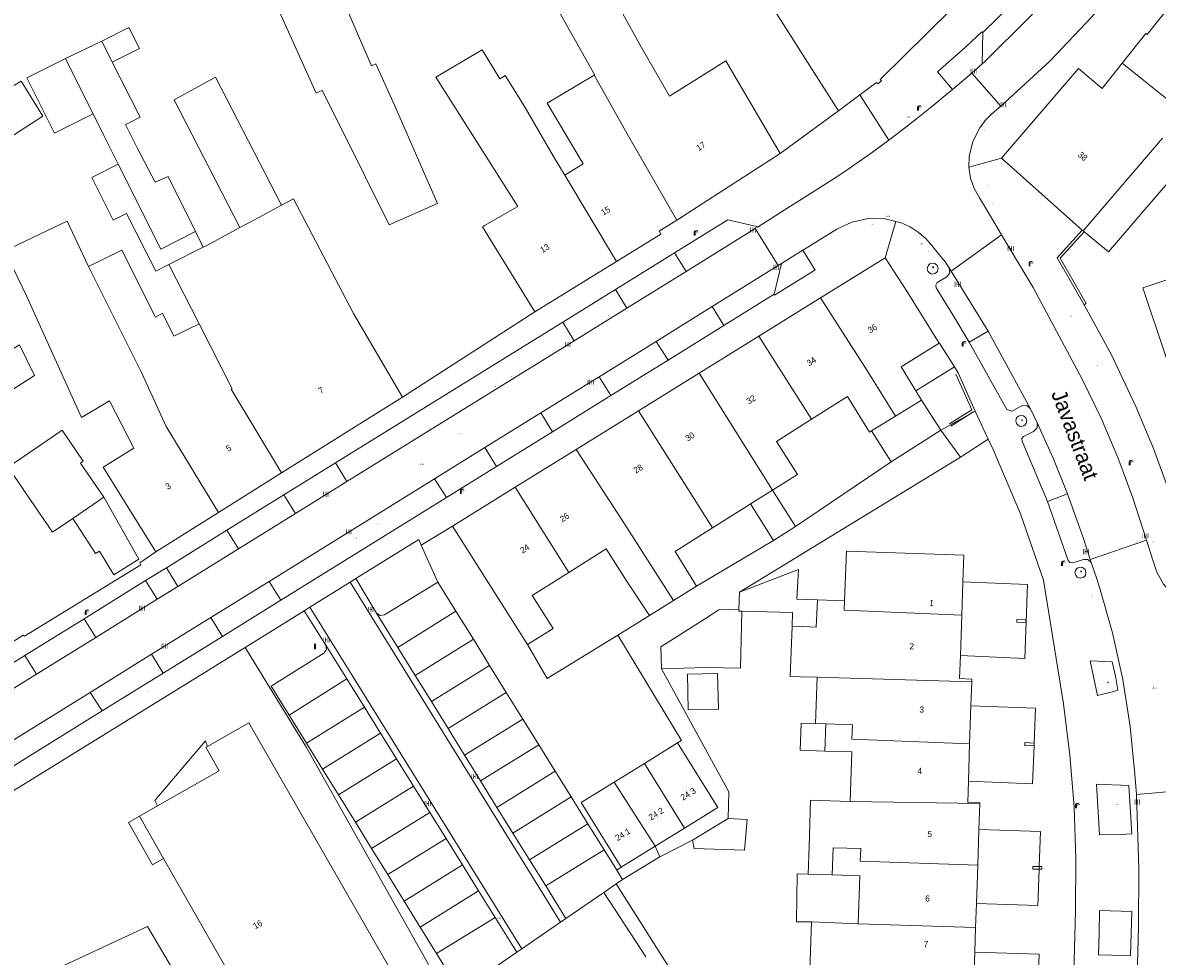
# Model space of a CAD drawing. Header units: metres. Extents: x 197457 to 198138, y 353986 to 354984.
# Tile 137 of 217: x 197794 to 197887, y 354471 to 354547. Entities that reach past the tile are written whole.
import ezdxf
from ezdxf.enums import TextEntityAlignment as Align

# ---------------------------------------------------------------- set-up
doc = ezdxf.new("R2010")
doc.units = ezdxf.units.M
doc.header["$MEASUREMENT"] = 0
for name, color, linetype, lineweight, true_color in [('afsluitpaal', 7, 'Continuous', 0, 0xde7233), ('benzine-   olieput', 7, 'Continuous', 0, 0x104b6e), ('elektrakast', 7, 'Continuous', 0, 0x104b6e), ('gasput', 7, 'Continuous', 0, 0x104b6e), ('kolk', 7, 'Continuous', 0, 0x104b6e), ('lichtmast', 7, 'Continuous', 0, 0x104b6e), ('straatnaambord', 7, 'Continuous', 0, 0x104b6e), ('verkeersbordpaal', 7, 'Continuous', 0, 0x104b6e)]:
    doc.layers.add(name, color=color, linetype=linetype, lineweight=lineweight, true_color=true_color)
for name, color, linetype, lineweight in [('bijgebouw', 1, 'Continuous', 13), ('dakrand hoofdgebouw', 1, 'Continuous', 0), ('grens individueel parkeervak', 7, 'Continuous', 0), ('Grens maaiveld', 253, 'Continuous', 0), ('grens WOZ object', 7, 'Continuous', 0), ('hek', 30, 'Continuous', 0), ('hoofdgebouw', 1, 'Continuous', 0), ('Hoogtepunt', 7, 'Continuous', 0), ('huisnummerreeks BGT', 7, 'Continuous', 0), ('kant verharding', 7, 'Continuous', 0), ('molgoot weginrichtingselement lijn', 7, 'Continuous', 0), ('muur breder dan 30cm', 30, 'Continuous', 0), ('openbare ruimte label tekst', 7, 'Continuous', 0), ('raster geen IMGeo', 7, 'Continuous', 0), ('tussenmuur', 1, 'Continuous', 13), ('tussenmuur bijgebouw (GBKN Zuid)', 1, 'Continuous', 13), ('vlakafsluiter', 1, 'Continuous', 0), ('waterleidingput', 132, 'Continuous', 0), ('weginrichtingselement', 7, 'Continuous', 0)]:
    doc.layers.add(name, color=color, linetype=linetype, lineweight=lineweight)
doc.styles.add('Style-STANDARD', font='STANDARD.shx')
doc.styles.add('Style-WORKING', font='WORKING.shx')

# ---------------------------------------------------------------- blocks, each defined once
blk = doc.blocks.new('kolk')
at = {"layer": 'kolk', "linetype": 'Continuous', "lineweight": 0, "true_color": 0xbd2877}
for points in [[(-0.49, -0.43), (-0.49, 0), (-0.49, 0.42), (-0.4, 0.42), (-0.4, 0), (-0.4, -0.43)], [(-0.19, -0.43), (-0.19, 0), (-0.19, 0.42), (-0.11, 0.42), (-0.11, 0), (-0.11, -0.43)], [(0.11, -0.43), (0.11, 0), (0.11, 0.42), (0.19, 0.42), (0.19, 0), (0.19, -0.43)], [(0.4, -0.43), (0.4, 0), (0.4, 0.42), (0.49, 0.42), (0.49, 0), (0.49, -0.43)]]:
    blk.add_hatch(color=232, dxfattribs=at).paths.add_polyline_path(points)
at = {"layer": 'kolk', "linetype": 'Continuous', "lineweight": 0, "true_color": 0x681648}
blk.add_hatch(color=219, dxfattribs=at).paths.add_polyline_path([(0.1, 0, 1), (-0.1, 0, 1)])
blk = doc.blocks.new('gasput')
at = {"layer": 'gasput', "linetype": 'Continuous', "lineweight": 0, "true_color": 0xbd2877}
h = blk.add_hatch(color=232, dxfattribs=at)
edge = h.paths.add_edge_path()
edge.add_spline(control_points=[(0.44, 0), (0.44, 0.04), (0.43, 0.09), (0.36, 0.2), (0.28, 0.26), (0.09, 0.32), (-0.02, 0.33), (-0.22, 0.29), (-0.31, 0.24), (-0.42, 0.12), (-0.44, 0.06), (-0.44, -0.06), (-0.42, -0.12), (-0.33, -0.22), (-0.28, -0.26), (-0.1, -0.33), (0.04, -0.33), (0.27, -0.27), (0.37, -0.2), (0.43, -0.08), (0.44, -0.04), (0.44, 0)], knot_values=[0, 0, 0, 0, 0.060484, 0.060484, 0.178041, 0.178041, 0.295599, 0.295599, 0.413157, 0.413157, 0.498623, 0.498623, 0.584089, 0.584089, 0.669555, 0.669555, 0.808438, 0.808438, 0.94732, 0.94732, 1, 1, 1, 1], degree=3, periodic=0)
edge = h.paths.add_edge_path(flags=16)
edge.add_ellipse((0, 0), major_axis=(0.392, 0), ratio=0.689655, start_angle=0, end_angle=360)
blk.add_hatch(color=232, dxfattribs=at).paths.add_polyline_path([(0.18, -0.03), (0.09, -0.03, -0.169861), (0.05, -0.08), (0.05, -0.09), (0.11, -0.09, -1), (-0.07, -0.09), (-0.07, -0.07, -0.182676), (-0.1, 0, -0.182676), (-0.07, 0.07), (-0.07, 0.09, -1), (0.11, 0.09), (0.18, 0.09, 1), (-0.14, 0.09), (-0.14, -0.09, 1), (0.18, -0.09)])
at = {"layer": 'gasput', "linetype": 'Continuous', "lineweight": 0, "true_color": 0x681648}
blk.add_hatch(color=219, dxfattribs=at).paths.add_polyline_path([(-0.1, 0, 1), (0.1, 0, 1)])
blk = doc.blocks.new('benzineolieput')
at = {"layer": 'benzine-   olieput', "linetype": 'Continuous', "lineweight": 0, "true_color": 0xbd2877}
h = blk.add_hatch(color=232, dxfattribs=at)
edge = h.paths.add_edge_path()
edge.add_spline(control_points=[(0.44, 0), (0.44, 0.04), (0.43, 0.09), (0.36, 0.2), (0.28, 0.26), (0.09, 0.32), (-0.02, 0.33), (-0.22, 0.29), (-0.31, 0.24), (-0.42, 0.12), (-0.44, 0.06), (-0.44, -0.06), (-0.42, -0.12), (-0.33, -0.22), (-0.28, -0.26), (-0.1, -0.33), (0.04, -0.33), (0.27, -0.27), (0.37, -0.2), (0.43, -0.08), (0.44, -0.04), (0.44, 0)], knot_values=[0, 0, 0, 0, 0.060484, 0.060484, 0.178041, 0.178041, 0.295599, 0.295599, 0.413157, 0.413157, 0.498623, 0.498623, 0.584089, 0.584089, 0.669555, 0.669555, 0.808438, 0.808438, 0.94732, 0.94732, 1, 1, 1, 1], degree=3, periodic=0)
edge = h.paths.add_edge_path(flags=16)
edge.add_ellipse((0, 0), major_axis=(0.392, 0), ratio=0.689655, start_angle=0, end_angle=360)
h = blk.add_hatch(color=232, dxfattribs=at)
h.paths.add_polyline_path([(-0.05, -0.09, -0.572477), (-0.05, 0.09, 0.381612), (-0.15, 0.17), (-0.25, 0.17), (-0.25, -0.18), (-0.15, -0.18, 0.381612)])
h.paths.add_polyline_path([(-0.15, -0.12), (-0.2, -0.12), (-0.2, -0.02), (-0.15, -0.02, -1)], flags=16)
h.paths.add_polyline_path([(-0.15, 0.02), (-0.2, 0.02), (-0.2, 0.12), (-0.15, 0.12, -1)], flags=16)
at = {"layer": 'benzine-   olieput', "linetype": 'Continuous', "lineweight": 0, "true_color": 0x681648}
blk.add_hatch(color=219, dxfattribs=at).paths.add_polyline_path([(0.1, 0, 1), (-0.1, 0, 1)])
at = {"layer": 'benzine-   olieput', "linetype": 'Continuous', "lineweight": 0, "true_color": 0xbd2877}
h = blk.add_hatch(color=232, dxfattribs=at)
h.paths.add_polyline_path([(0.27, -0.08), (0.27, 0.07, 1), (0.07, 0.07), (0.07, 0.07, -0.377964), (0.07, -0.07), (0.07, -0.08, 1)])
h.paths.add_polyline_path([(0.12, -0.08), (0.12, 0.07, -1), (0.23, 0.07), (0.23, -0.08, -1)], flags=16)
blk = doc.blocks.new('lichtmast')
at = {"layer": 'lichtmast', "linetype": 'Continuous', "lineweight": 0, "true_color": 0xbd2877}
for points in [[(0.15, 0.42, -0.344151), (0.3, 0.61), (0.43, 0.64, 0.960861), (0.4, 0.79), (0.1, 0.74, 0.366629), (-0.15, 0.45), (-0.15, -0.1), (0, -0.1, -0.414214), (-0.1, 0, -1), (0.1, 0, -0.414214), (0, -0.1), (0.15, -0.1)], [(0.35, 0.55, 1), (0.3, 0.56), (0.23, 0.32, 1), (0.28, 0.31)], [(0.42, 0.58, 1), (0.38, 0.57), (0.44, 0.33, 1), (0.48, 0.34)], [(0.49, 0.61, 1), (0.45, 0.58), (0.63, 0.4, 1), (0.66, 0.43)]]:
    blk.add_hatch(color=232, dxfattribs=at).paths.add_polyline_path(points)
at = {"layer": 'lichtmast', "linetype": 'Continuous', "lineweight": 0, "true_color": 0x681648}
blk.add_hatch(color=219, dxfattribs=at).paths.add_polyline_path([(-0.1, 0, 1), (0.1, 0, 1)])
blk = doc.blocks.new('afsluitpaal')
at = {"layer": 'afsluitpaal', "linetype": 'Continuous', "lineweight": 0, "true_color": 0xbd2877}
blk.add_hatch(color=232, dxfattribs=at).paths.add_polyline_path([(0.15, 0.65, 1), (-0.15, 0.65), (-0.15, 0.05), (-0.3, 0.05), (-0.3, -0.1), (0, -0.1, -0.414214), (-0.1, 0, -1), (0.1, 0, -0.414214), (0, -0.1), (0.3, -0.1), (0.3, 0.05), (0.15, 0.05)])
at = {"layer": 'afsluitpaal', "linetype": 'Continuous', "lineweight": 0, "true_color": 0x681648}
blk.add_hatch(color=219, dxfattribs=at).paths.add_polyline_path([(0.1, 0, 1), (-0.1, 0, 1)])
blk = doc.blocks.new('waterleidingput')
at = {"layer": 'waterleidingput', "linetype": 'Continuous', "lineweight": 0, "true_color": 0x248bcb}
h = blk.add_hatch(color=142, dxfattribs=at)
edge = h.paths.add_edge_path()
edge.add_spline(control_points=[(0.44, 0), (0.44, 0.04), (0.43, 0.09), (0.36, 0.2), (0.28, 0.26), (0.09, 0.32), (-0.02, 0.33), (-0.22, 0.29), (-0.31, 0.24), (-0.42, 0.12), (-0.44, 0.06), (-0.44, -0.06), (-0.42, -0.12), (-0.33, -0.22), (-0.28, -0.26), (-0.1, -0.33), (0.04, -0.33), (0.27, -0.27), (0.37, -0.2), (0.43, -0.08), (0.44, -0.04), (0.44, 0)], knot_values=[0, 0, 0, 0, 0.060484, 0.060484, 0.178041, 0.178041, 0.295599, 0.295599, 0.413157, 0.413157, 0.498623, 0.498623, 0.584089, 0.584089, 0.669555, 0.669555, 0.808438, 0.808438, 0.94732, 0.94732, 1, 1, 1, 1], degree=3, periodic=0)
edge = h.paths.add_edge_path(flags=16)
edge.add_ellipse((0, 0), major_axis=(0.392, 0), ratio=0.689655, start_angle=0, end_angle=360)
for points in [[(-0.05, -0.09, -0.141608), (-0.09, -0.05), (-0.1, -0.09), (-0.17, 0.18), (-0.22, 0.18), (-0.12, -0.17), (-0.07, -0.17)], [(0.03, 0.18), (-0.02, 0.18), (-0.05, 0.09, -0.269854), (0.05, 0.09)], [(0.23, 0.18), (0.18, 0.18), (0.1, -0.09), (0.09, -0.05, -0.141608), (0.05, -0.09), (0.08, -0.17), (0.13, -0.17)]]:
    blk.add_hatch(color=142, dxfattribs=at).paths.add_polyline_path(points)
at = {"layer": 'waterleidingput', "linetype": 'Continuous', "lineweight": 0, "true_color": 0x104b6e}
blk.add_hatch(color=156, dxfattribs=at).paths.add_polyline_path([(0.1, 0, 1), (-0.1, 0, 1)])
blk = doc.blocks.new('kast_1')
at = {"layer": 'elektrakast', "linetype": 'Continuous', "lineweight": 0, "true_color": 0xbd2877}
h = blk.add_hatch(color=232, dxfattribs=at)
edge = h.paths.add_edge_path()
edge.add_arc((0, 0), 0.1, 0, 360)
edge.add_line((0, -0.1), (0.34, -0.1))
edge.add_line((0.34, -0.1), (0.34, 0.47))
edge.add_line((0.34, 0.47), (-0.34, 0.47))
edge.add_line((-0.34, 0.47), (-0.34, -0.1))
edge.add_line((-0.34, -0.1), (0, -0.1))
edge = h.paths.add_edge_path(flags=16)
edge.add_arc((-0.2, 0.31), 0.0607, 0, 360)
at = {"layer": 'elektrakast', "linetype": 'Continuous', "lineweight": 0, "true_color": 0x681648}
blk.add_hatch(color=219, dxfattribs=at).paths.add_polyline_path([(-0.1, 0, 1), (0.1, 0, 1)])
at = {"layer": 'elektrakast', "color": 232, "linetype": 'Continuous', "lineweight": 0, "true_color": 0xbd2877, "extrusion": (0, 0, -1)}
blk.add_solid([(-0.34, 0.65), (0.34, 0.65), (-0.34, 0.55), (0.34, 0.55)], dxfattribs=at)
blk = doc.blocks.new('paal')
at = {"layer": 'verkeersbordpaal', "linetype": 'Continuous', "lineweight": 0, "true_color": 0xbd2877}
blk.add_hatch(color=232, dxfattribs=at).paths.add_polyline_path([(0.15, 0.8), (-0.15, 0.8), (-0.15, -0.1), (0, -0.1, -0.414214), (-0.1, 0, -1), (0.1, 0, -0.414214), (0, -0.1), (0.15, -0.1)])
at = {"layer": 'verkeersbordpaal', "linetype": 'Continuous', "lineweight": 0, "true_color": 0x681648}
blk.add_hatch(color=219, dxfattribs=at).paths.add_polyline_path([(-0.1, 0, 1), (0.1, 0, 1)])
blk = doc.blocks.new('bord_3')
at = {"layer": 'straatnaambord', "linetype": 'Continuous', "lineweight": 0, "true_color": 0xbd2877}
h = blk.add_hatch(color=232, dxfattribs=at)
h.paths.add_polyline_path([(-0.75, -0.38), (-0.75, 0.38), (0.75, 0.38), (0.75, -0.38)])
h.paths.add_polyline_path([(-0.65, -0.27), (-0.65, 0.27), (0.65, 0.27), (0.65, -0.27)], flags=16)
at = {"layer": 'straatnaambord', "linetype": 'Continuous', "lineweight": 0, "true_color": 0xbd2877, "transparency": 33554534}
h = blk.add_hatch(color=232, dxfattribs=at)
h.paths.add_polyline_path([(-0.65, -0.27), (-0.65, 0.27), (0.65, 0.27), (0.65, -0.27)])
h.paths.add_polyline_path([(-0.55, -0.18), (-0.55, 0.17), (0.55, 0.17), (0.55, -0.18)], flags=16)
at = {"layer": 'straatnaambord', "linetype": 'Continuous', "lineweight": 0, "true_color": 0x681648}
blk.add_hatch(color=219, dxfattribs=at).paths.add_polyline_path([(-0.1, 0, 1), (0.1, 0, 1)])

msp = doc.modelspace()

# ---------------------------------------------------------------- linework, layer by layer
at = {"layer": 'bijgebouw', "linetype": 'Continuous', "lineweight": 13}
for p, q in [((197816.296, 354558.822), (197822.946, 354543.352)), ((197797.963, 354543.961), (197800.932, 354545.367)), ((197798.008, 354543.87), (197797.963, 354543.961)), ((197800.223, 354539.43), (197798.008, 354543.87)), ((197801.791, 354543.661), (197804.058, 354539.156)), ((197818.928, 354541.339), (197820.571, 354538.119)), ((197801.096, 354537.68), (197800.223, 354539.43)), ((197804.058, 354539.156), (197803.16, 354538.709)), ((197803.16, 354538.709), (197802.878, 354538.568)), ((197802.878, 354538.568), (197803.874, 354536.546)), ((197802.102, 354535.668), (197801.096, 354537.68)), ((197802.269, 354535.335), (197802.102, 354535.668)), ((197852.987, 354500.365), (197852.954, 354498.978)), ((197859.366, 354499.741), (197857.67, 354499.799)), ((197853.186, 354498.816), (197857.337, 354498.715)), ((197857.337, 354498.715), (197857.298, 354497.58)), ((197846.622, 354494.105), (197850.273, 354494.22)), ((197845.236, 354486.389), (197847.945, 354488.067)), ((197845.236, 354486.389), (197842.764, 354484.856)), ((197846.107, 354479.618), (197848.508, 354481.106)), ((197843.338, 354477.902), (197846.107, 354479.618))]:
    msp.add_line(p, q, dxfattribs=at)
at = {"layer": 'bijgebouw', "linetype": 'Continuous', "lineweight": 13, "flags": 128}
for points in [[(197818.928, 354541.339), (197818.428, 354541.141), (197814.289, 354550.335)], [(197824.837, 354540.15), (197823.313, 354543.536), (197822.946, 354543.352)], [(197824.837, 354540.15), (197828.347, 354532.126), (197824.388, 354530.38), (197820.571, 354538.119)], [(197803.874, 354536.546), (197805.303, 354533.854), (197806.359, 354534.319), (197808.585, 354529.821)], [(197790.079, 354518.015), (197791.458, 354515.537), (197795.429, 354518.082), (197794.222, 354520.569), (197790.079, 354518.015)], [(197857.67, 354499.799), (197857.818, 354502.238), (197852.987, 354500.365)], [(197850.148, 354498.177), (197846.565, 354495.922), (197846.622, 354494.105)], [(197850.148, 354498.177), (197851.313, 354498.926), (197852.954, 354498.978)], [(197853.186, 354498.816), (197853.084, 354494.163), (197850.273, 354494.22)], [(197859.194, 354489.64), (197858.023, 354489.68), (197857.951, 354487.471), (197859.976, 354487.402)], [(197847.945, 354488.067), (197851.218, 354482.785), (197848.508, 354481.106)], [(197842.764, 354484.856), (197840.065, 354483.184), (197843.338, 354477.902)]]:
    msp.add_lwpolyline(points, dxfattribs=at)
at = {"layer": 'dakrand hoofdgebouw', "linetype": 'Continuous', "lineweight": 0, "flags": 128}
msp.add_lwpolyline([(197857.97, 354493.472), (197857.143, 354493.488), (197857.298, 354497.58)], dxfattribs=at)
at = {"layer": 'grens individueel parkeervak', "linetype": 'Continuous', "lineweight": 0}
for p, q in [((197872.866, 354546.09), (197872.798, 354543.526)), ((197854.289, 354530.075), (197848.632, 354526.567)), ((197854.289, 354530.075), (197854.52, 354530.221)), ((197847.691, 354528.097), (197842.863, 354525.103)), ((197848.632, 354526.567), (197847.691, 354528.097)), ((197856.153, 354527.041), (197850.76, 354523.695)), ((197855.824, 354524.701), (197856.432, 354527.214)), ((197856.153, 354527.041), (197856.432, 354527.214)), ((197870.283, 354526.594), (197870.112, 354526.875)), ((197848.632, 354526.567), (197843.808, 354523.575)), ((197873.286, 354521.68), (197870.283, 354526.594)), ((197842.863, 354525.103), (197838.567, 354522.438)), ((197842.863, 354525.103), (197843.808, 354523.575)), ((197855.824, 354524.701), (197851.709, 354522.149)), ((197843.808, 354523.575), (197839.511, 354520.911)), ((197850.76, 354523.695), (197846.188, 354520.859)), ((197850.76, 354523.695), (197851.709, 354522.149)), ((197839.511, 354520.911), (197838.567, 354522.438)), ((197851.709, 354522.149), (197847.164, 354519.33)), ((197873.286, 354521.68), (197871.74, 354520.803)), ((197876.762, 354515.349), (197873.286, 354521.68)), ((197846.188, 354520.859), (197841.533, 354517.971)), ((197847.164, 354519.33), (197846.188, 354520.859)), ((197847.164, 354519.33), (197842.492, 354516.432)), ((197841.533, 354517.971), (197836.77, 354515.016)), ((197841.533, 354517.971), (197842.492, 354516.432)), ((197842.492, 354516.432), (197837.734, 354513.482)), ((197836.77, 354515.016), (197832.205, 354512.184)), ((197837.734, 354513.482), (197836.77, 354515.016)), ((197837.734, 354513.482), (197833.167, 354510.649)), ((197832.205, 354512.184), (197828.094, 354509.633)), ((197832.205, 354512.184), (197833.167, 354510.649)), ((197820.016, 354510.933), (197815.805, 354508.321)), ((197820.016, 354510.933), (197820.953, 354509.402)), ((197833.167, 354510.649), (197829.08, 354508.114)), ((197820.953, 354509.402), (197816.739, 354506.789)), ((197829.08, 354508.114), (197828.094, 354509.633)), ((197815.805, 354508.321), (197811.143, 354505.429)), ((197816.739, 354506.789), (197815.805, 354508.321)), ((197879.779, 354508.395), (197878.129, 354507.791)), ((197816.739, 354506.789), (197812.092, 354503.907)), ((197811.143, 354505.429), (197806.217, 354502.374)), ((197811.143, 354505.429), (197812.092, 354503.907)), ((197812.092, 354503.907), (197807.143, 354500.839)), ((197881.717, 354502.808), (197881.638, 354503.049)), ((197807.143, 354500.839), (197806.217, 354502.374)), ((197804.509, 354501.315), (197799.501, 354498.209)), ((197804.509, 354501.315), (197805.455, 354499.792)), ((197814.59, 354501.255), (197809.832, 354498.303)), ((197815.543, 354499.719), (197814.59, 354501.255)), ((197829.842, 354498.826), (197828.381, 354501.18)), ((197805.455, 354499.792), (197800.437, 354496.68)), ((197815.543, 354499.719), (197810.783, 354496.766)), ((197799.501, 354498.209), (197794.665, 354495.209)), ((197800.437, 354496.68), (197799.501, 354498.209)), ((197809.832, 354498.303), (197804.991, 354495.3)), ((197809.832, 354498.303), (197810.783, 354496.766)), ((197823.352, 354498.67), (197825.091, 354495.866)), ((197825.091, 354495.866), (197829.842, 354498.826)), ((197831.268, 354496.528), (197829.842, 354498.826)), ((197800.437, 354496.68), (197795.616, 354493.69)), ((197810.783, 354496.766), (197805.953, 354493.771)), ((197826.516, 354493.568), (197831.268, 354496.528)), ((197832.599, 354494.384), (197831.268, 354496.528)), ((197819.234, 354496.055), (197820.952, 354493.287)), ((197825.091, 354495.866), (197826.516, 354493.568)), ((197794.665, 354495.209), (197795.616, 354493.69)), ((197804.991, 354495.3), (197799.978, 354492.19)), ((197805.953, 354493.771), (197804.991, 354495.3)), ((197805.953, 354493.771), (197800.958, 354490.673)), ((197826.516, 354493.568), (197827.841, 354491.433)), ((197827.841, 354491.433), (197832.599, 354494.384)), ((197833.96, 354492.191), (197832.599, 354494.384)), ((197816.226, 354490.342), (197820.952, 354493.287)), ((197820.952, 354493.287), (197822.379, 354490.989)), ((197799.978, 354492.19), (197800.958, 354490.673)), ((197829.201, 354489.239), (197833.96, 354492.191)), ((197835.314, 354490.01), (197833.96, 354492.191)), ((197817.648, 354488.042), (197822.379, 354490.989)), ((197822.379, 354490.989), (197823.698, 354488.864)), ((197827.841, 354491.433), (197829.201, 354489.239)), ((197817.648, 354488.042), (197816.226, 354490.342)), ((197830.554, 354487.057), (197835.314, 354490.01)), ((197836.615, 354487.912), (197835.314, 354490.01)), ((197818.958, 354485.924), (197823.698, 354488.864)), ((197823.698, 354488.864), (197825.005, 354486.758)), ((197829.201, 354489.239), (197830.554, 354487.057)), ((197818.958, 354485.924), (197817.648, 354488.042)), ((197830.554, 354487.057), (197831.855, 354484.96)), ((197831.855, 354484.96), (197836.615, 354487.912)), ((197837.959, 354485.747), (197836.615, 354487.912)), ((197825.005, 354486.758), (197820.263, 354483.814)), ((197825.005, 354486.758), (197826.383, 354484.539)), ((197820.263, 354483.814), (197818.958, 354485.924)), ((197833.198, 354482.795), (197837.959, 354485.747)), ((197839.256, 354483.658), (197837.959, 354485.747)), ((197826.383, 354484.539), (197821.636, 354481.592)), ((197826.383, 354484.539), (197827.717, 354482.39)), ((197831.855, 354484.96), (197833.198, 354482.795)), ((197821.636, 354481.592), (197820.263, 354483.814)), ((197834.494, 354480.705), (197839.256, 354483.658)), ((197840.616, 354481.467), (197839.256, 354483.658)), ((197827.717, 354482.39), (197822.967, 354479.441)), ((197827.717, 354482.39), (197829.042, 354480.256)), ((197833.198, 354482.795), (197834.494, 354480.705)), ((197822.967, 354479.441), (197821.636, 354481.592)), ((197835.853, 354478.513), (197840.616, 354481.467)), ((197841.939, 354479.335), (197840.616, 354481.467)), ((197834.494, 354480.705), (197835.853, 354478.513)), ((197829.042, 354480.256), (197824.288, 354477.305)), ((197829.042, 354480.256), (197830.377, 354478.106)), ((197824.288, 354477.305), (197822.967, 354479.441)), ((197837.176, 354476.381), (197841.939, 354479.335)), ((197842.976, 354477.665), (197841.939, 354479.335)), ((197830.377, 354478.106), (197825.619, 354475.152)), ((197830.377, 354478.106), (197831.7, 354475.973)), ((197835.853, 354478.513), (197837.176, 354476.381)), ((197825.619, 354475.152), (197824.288, 354477.305)), ((197842.915, 354476.542), (197843.446, 354476.907)), ((197843.446, 354476.907), (197842.976, 354477.665)), ((197831.7, 354475.973), (197826.939, 354473.017)), ((197831.7, 354475.973), (197833.04, 354473.816)), ((197837.176, 354476.381), (197838.823, 354473.725)), ((197841.908, 354475.848), (197842.915, 354476.542)), ((197826.939, 354473.017), (197825.619, 354475.152)), ((197838.823, 354473.725), (197841.908, 354475.848)), ((197828.273, 354470.859), (197833.04, 354473.816)), ((197833.04, 354473.816), (197834.81, 354470.964)), ((197828.273, 354470.859), (197826.939, 354473.017)), ((197830.179, 354467.777), (197828.273, 354470.859)), ((197830.179, 354467.777), (197834.81, 354470.964))]:
    msp.add_line(p, q, dxfattribs=at)
at = {"layer": 'grens individueel parkeervak', "linetype": 'Continuous', "lineweight": 0, "flags": 128}
for points in [[(197877.135, 354550.432), (197875.36, 354548.538), (197872.866, 354546.09)], [(197878.432, 354549.245), (197876.711, 354547.364), (197872.962, 354543.673), (197872.798, 354543.526)], [(197854.52, 354530.221), (197852.038, 354530.793), (197847.691, 354528.097)], [(197871.74, 354520.803), (197870.415, 354523.027), (197869.058, 354525.231), (197869.013, 354525.459), (197869.14, 354525.653), (197869.925, 354526.131), (197870.172, 354526.464), (197870.112, 354526.875)], [(197871.74, 354520.803), (197874.833, 354515.286), (197875.228, 354515.169), (197876.033, 354515.59), (197876.446, 354515.615), (197876.762, 354515.349)], [(197878.129, 354507.791), (197876.08, 354512.704), (197876.049, 354512.916), (197876.185, 354513.082), (197877, 354513.484), (197877.301, 354513.787), (197877.293, 354514.215)], [(197879.779, 354508.395), (197878.591, 354511.328), (197877.293, 354514.215)], [(197879.779, 354508.395), (197881.069, 354504.77), (197881.638, 354503.049)], [(197878.129, 354507.791), (197879.826, 354502.974), (197879.973, 354502.8), (197880.199, 354502.771), (197881.07, 354503.044), (197881.44, 354503.052), (197881.717, 354502.808)], [(197828.381, 354501.18), (197824.017, 354498.524), (197823.655, 354498.463), (197823.352, 354498.67)], [(197816.226, 354490.342), (197814.769, 354492.698), (197819.063, 354495.381), (197819.284, 354495.684), (197819.234, 354496.055)]]:
    msp.add_lwpolyline(points, dxfattribs=at)
at = {"layer": 'Grens maaiveld', "linetype": 'Continuous', "lineweight": 0}
for p, q in [((197870.283, 354526.594), (197874.391, 354529.563)), ((197825.48, 354516.31), (197836.279, 354523.263)), ((197869.438, 354513.604), (197872.23, 354515.168)), ((197873.301, 354512.874), (197871.04, 354511.411)), ((197881.638, 354503.049), (197886.227, 354504.616)), ((197821.22, 354501.202), (197838.391, 354473.428)), ((197835.235, 354471.257), (197817.923, 354499.147)), ((197885.409, 354483.85), (197890.366, 354484.294)), ((197843.446, 354476.907), (197846.506, 354478.751)), ((197843.338, 354477.902), (197842.976, 354477.665))]:
    msp.add_line(p, q, dxfattribs=at)
at = {"layer": 'grens WOZ object', "linetype": 'Continuous', "lineweight": 0}
for p, q in [((197800.932, 354545.367), (197801.791, 354543.661)), ((197794.817, 354542.392), (197797.963, 354543.961)), ((197797.963, 354543.961), (197798.008, 354543.87)), ((197798.008, 354543.87), (197800.223, 354539.43)), ((197797.077, 354537.861), (197794.817, 354542.392)), ((197806.846, 354540.591), (197810.214, 354542.426)), ((197810.214, 354542.426), (197815.618, 354531.98)), ((197812.203, 354530.145), (197806.846, 354540.591)), ((197800.223, 354539.43), (197797.077, 354537.861)), ((197887.541, 354537.446), (197881.064, 354529.88)), ((197815.618, 354531.98), (197813.71, 354530.955)), ((197813.71, 354530.955), (197812.881, 354530.509)), ((197808.585, 354529.821), (197809.22, 354528.553)), ((197812.881, 354530.509), (197812.203, 354530.145)), ((197806.409, 354527.136), (197809.22, 354528.553)), ((197869.313, 354520.705), (197869.31, 354520.71)), ((197870.536, 354518.769), (197869.313, 354520.705)), ((197867.391, 354516.826), (197870.536, 354518.769)), ((197867.86, 354516.067), (197865.736, 354514.756)), ((197867.86, 354516.067), (197869.438, 354513.604)), ((197865.736, 354514.756), (197863.771, 354513.542)), ((197865.392, 354511.012), (197863.771, 354513.542)), ((197869.438, 354513.604), (197865.392, 354511.012)), ((197853.899, 354507.585), (197855.682, 354508.709)), ((197855.682, 354508.709), (197857.563, 354505.746)), ((197801.107, 354508.123), (197798.57, 354506.394)), ((197855.783, 354504.597), (197853.899, 354507.585)), ((197857.563, 354505.746), (197855.783, 354504.597)), ((197871.147, 354498.49), (197871.24, 354501.22)), ((197871.147, 354498.49), (197871.035, 354495.211)), ((197871.785, 354487.986), (197871.887, 354491.104)), ((197871.785, 354487.986), (197871.686, 354484.941)), ((197877.042, 354487.816), (197877.051, 354488.044)), ((197805.973, 354478.622), (197804.002, 354482.072)), ((197849.171, 354480.126), (197852.073, 354481.885)), ((197852.073, 354481.885), (197853.611, 354481.817)), ((197853.611, 354481.817), (197853.392, 354479.308)), ((197872.445, 354478.081), (197872.545, 354480.996)), ((197849.29, 354479.437), (197849.171, 354480.126)), ((197853.392, 354479.308), (197849.29, 354479.437)), ((197872.445, 354478.081), (197872.338, 354474.953)), ((197877.46, 354477.746), (197877.468, 354477.967)), ((197858.602, 354477.352), (197860.568, 354477.285)), ((197858.876, 354473.44), (197862.686, 354473.298)), ((197872.096, 354467.877), (197872.202, 354470.98))]:
    msp.add_line(p, q, dxfattribs=at)
at = {"layer": 'grens WOZ object', "linetype": 'Continuous', "lineweight": 0, "flags": 128}
for points in [[(197800.932, 354545.367), (197803.143, 354546.48), (197804.002, 354544.774), (197801.791, 354543.661)], [(197793.355, 354537.455), (197796.134, 354539.236), (197794.358, 354542.11), (197791.489, 354540.428), (197793.355, 354537.455)], [(197806.409, 354527.136), (197805.343, 354526.594), (197802.945, 354531.305), (197801.877, 354530.762), (197800.109, 354534.235), (197802.269, 354535.335)], [(197808.585, 354529.821), (197805.744, 354528.399), (197802.269, 354535.335)], [(197881.064, 354529.88), (197883.117, 354528.16), (197889.583, 354535.688)], [(197869.31, 354520.71), (197866.194, 354518.765), (197867.391, 354516.826)], [(197796.475, 354512.764), (197797.702, 354513.6), (197799.422, 354511.077), (197799.2, 354510.921), (197801.107, 354508.123)], [(197796.475, 354512.764), (197793.287, 354510.59), (197795.088, 354507.948)], [(197798.57, 354506.394), (197796.916, 354505.266), (197795.088, 354507.948)], [(197801.107, 354508.123), (197803.963, 354503.067), (197801.924, 354501.801), (197800.758, 354503.727), (197800.421, 354503.519), (197798.57, 354506.394)], [(197871.24, 354501.22), (197876.512, 354501.011), (197876.299, 354494.955), (197871.035, 354495.211)], [(197848.819, 354490.773), (197851.272, 354490.832), (197851.202, 354493.729), (197848.749, 354493.67), (197848.819, 354490.773)], [(197871.887, 354491.104), (197877.16, 354490.908), (197877.051, 354488.044)], [(197809.559, 354487.78), (197809.394, 354488.224), (197805.262, 354483.353), (197805.49, 354482.92)], [(197805.49, 354482.92), (197810.516, 354485.783), (197809.439, 354487.711), (197809.559, 354487.78)], [(197877.042, 354487.816), (197876.924, 354484.719), (197871.686, 354484.941)], [(197805.973, 354478.622), (197805.088, 354478.117), (197803.116, 354481.574), (197804.002, 354482.072)], [(197877.468, 354477.967), (197877.563, 354480.829), (197872.545, 354480.996)], [(197872.338, 354474.953), (197877.362, 354474.786), (197877.46, 354477.746)], [(197858.876, 354473.44), (197857.652, 354473.456), (197857.711, 354477.372), (197858.602, 354477.352)], [(197862.686, 354473.298), (197862.82, 354477.209), (197860.568, 354477.285)], [(197871.996, 354464.938), (197877.251, 354464.763), (197877.452, 354470.806), (197872.202, 354470.98)]]:
    msp.add_lwpolyline(points, dxfattribs=at)
at = {"layer": 'hek', "linetype": 'Continuous', "lineweight": 0}
msp.add_line((197825.48, 354516.31), (197836.279, 354523.263), dxfattribs=at)
at = {"layer": 'hoofdgebouw', "linetype": 'Continuous', "lineweight": 0}
for p, q in [((197844.89, 354545.061), (197841.447, 354551.279)), ((197837.646, 354548.927), (197841.184, 354542.611)), ((197861.072, 354539.698), (197855.625, 354548.229)), ((197847.288, 354540.881), (197844.89, 354545.061)), ((197841.141, 354542.586), (197841.184, 354542.611)), ((197861.072, 354539.698), (197862.825, 354540.997)), ((197835.421, 354540.09), (197837.822, 354535.944)), ((197847.868, 354530.768), (197856.319, 354536.206)), ((197837.822, 354535.944), (197838.731, 354534.427)), ((197840.235, 354535.35), (197838.731, 354534.427)), ((197874.389, 354535.832), (197880.977, 354529.942)), ((197813.71, 354530.955), (197815.618, 354531.98)), ((197812.881, 354530.509), (197813.71, 354530.955)), ((197809.552, 354528.721), (197812.203, 354530.145)), ((197812.203, 354530.145), (197812.881, 354530.509)), ((197880.977, 354529.942), (197881.056, 354529.871)), ((197881.064, 354529.88), (197881.056, 354529.871)), ((197809.22, 354528.553), (197809.552, 354528.721)), ((197808.88, 354522.281), (197806.409, 354527.136)), ((197836.279, 354523.263), (197842.958, 354527.372)), ((197859.623, 354524.405), (197864.891, 354527.673)), ((197864.891, 354527.673), (197866.662, 354524.951)), ((197859.623, 354524.405), (197854.576, 354521.274)), ((197869.31, 354520.71), (197866.662, 354524.951)), ((197825.48, 354516.31), (197821.49, 354523.128)), ((197854.576, 354521.274), (197849.697, 354518.247)), ((197849.697, 354518.247), (197844.763, 354515.186)), ((197867.391, 354516.826), (197867.86, 354516.067)), ((197815.617, 354510.122), (197825.48, 354516.31)), ((197858.872, 354514.492), (197861.812, 354516.346)), ((197844.763, 354515.186), (197839.675, 354512.03)), ((197839.675, 354512.03), (197834.693, 354508.939)), ((197810.471, 354506.893), (197815.617, 354510.122)), ((197834.693, 354508.939), (197829.575, 354505.764)), ((197853.787, 354507.514), (197850.8, 354505.63)), ((197853.787, 354507.514), (197853.899, 354507.585)), ((197805.338, 354503.672), (197810.471, 354506.893)), ((197835.677, 354496.094), (197829.575, 354505.764)), ((197850.8, 354505.63), (197847.748, 354503.706)), ((197847.748, 354503.706), (197849.475, 354500.868)), ((197845.643, 354498.468), (197843.814, 354501.225)), ((197849.475, 354500.868), (197847.602, 354499.695)), ((197847.602, 354499.695), (197845.643, 354498.468)), ((197859.366, 354499.741), (197861.582, 354499.666)), ((197859.327, 354493.425), (197857.97, 354493.472)), ((197859.194, 354489.64), (197859.327, 354493.425)), ((197871.887, 354491.104), (197871.951, 354493.046)), ((197804.002, 354482.072), (197805.49, 354482.92)), ((197872.545, 354480.996), (197872.617, 354483.116)), ((197858.678, 354479.571), (197858.602, 354477.352)), ((197872.338, 354474.953), (197872.27, 354472.976)), ((197858.73, 354469.512), (197858.876, 354473.44)), ((197872.202, 354470.98), (197872.27, 354472.976))]:
    msp.add_line(p, q, dxfattribs=at)
at = {"layer": 'hoofdgebouw', "linetype": 'Continuous', "lineweight": 0, "flags": 128}
for points in [[(197884.24, 354543.567), (197886.179, 354545.998), (197886.282, 354545.932), (197888.08, 354548.178)], [(197862.825, 354540.997), (197864.176, 354541.998), (197864.307, 354541.892), (197864.579, 354542.154), (197864.479, 354542.256), (197870.24, 354547.942), (197870.336, 354547.832), (197870.512, 354548.004)], [(197832.173, 354530.319), (197834.913, 354531.868), (197828.197, 354542.43), (197831.994, 354544.675), (197833.431, 354542.312), (197833.876, 354542.583), (197835.421, 354540.09)], [(197856.319, 354536.206), (197851.879, 354543.778), (197847.288, 354540.881)], [(197884.24, 354543.567), (197882.593, 354541.502), (197880.686, 354543.139), (197874.389, 354535.832)], [(197840.235, 354535.35), (197837.297, 354540.308), (197841.141, 354542.586)], [(197815.618, 354531.98), (197816.577, 354532.495), (197821.49, 354523.128)], [(197794.775, 354524.574), (197793.027, 354528.253), (197798.098, 354530.662), (197799.846, 354526.983)], [(197842.958, 354527.372), (197846.586, 354529.603), (197846.432, 354529.844), (197847.868, 354530.768)], [(197832.173, 354530.319), (197832.003, 354530.214), (197836.279, 354523.263)], [(197808.88, 354522.281), (197806.807, 354521.28), (197805.895, 354523.16), (197805.313, 354522.831), (197802.558, 354528.309), (197799.846, 354526.983)], [(197896.831, 354519.428), (197899.877, 354520.446), (197898.716, 354523.917), (197894.62, 354522.548), (197892.941, 354527.571), (197885.933, 354525.228), (197887.834, 354519.542), (197889.623, 354520.14)], [(197794.775, 354524.574), (197799.292, 354514.634), (197801.577, 354516.001), (197803.555, 354512.137), (197801.049, 354510.581), (197805.338, 354503.672)], [(197863.771, 354513.542), (197863.606, 354513.44), (197861.812, 354516.346)], [(197855.682, 354508.709), (197857.72, 354509.995), (197856.019, 354512.693), (197858.872, 354514.492)], [(197839.074, 354501.984), (197842.124, 354503.907), (197843.814, 354501.225)], [(197871.24, 354501.22), (197871.314, 354503.397), (197861.72, 354503.723), (197861.582, 354499.666)], [(197839.074, 354501.984), (197836.084, 354500.098), (197837.775, 354497.417), (197835.677, 354496.094)], [(197871.035, 354495.211), (197870.971, 354493.326), (197871.958, 354493.274), (197871.951, 354493.046)], [(197809.559, 354487.78), (197812.944, 354489.713), (197829.457, 354460.916), (197828.606, 354460.429), (197829.923, 354458.153), (197821.562, 354453.358), (197820.258, 354455.631), (197819.391, 354455.133), (197805.973, 354478.622)], [(197859.976, 354487.402), (197862.159, 354487.328), (197862.026, 354483.279)], [(197871.686, 354484.941), (197871.629, 354483.198), (197872.619, 354483.174), (197872.617, 354483.116)], [(197862.026, 354483.279), (197858.806, 354483.385), (197858.678, 354479.571)], [(197796.265, 354469.142), (197804.67, 354473.06), (197808.198, 354467.069)]]:
    msp.add_lwpolyline(points, dxfattribs=at)
at = {"layer": 'kant verharding', "linetype": 'Continuous', "lineweight": 0}
for p, q in [((197872.798, 354543.526), (197871.955, 354542.77)), ((197871.955, 354542.77), (197870.392, 354541.432)), ((197874.324, 354540.056), (197871.955, 354542.77)), ((197870.392, 354541.432), (197870.089, 354541.178)), ((197856.319, 354536.206), (197861.072, 354539.698)), ((197873.203, 354531.553), (197874.391, 354529.563)), ((197854.52, 354530.221), (197856.337, 354531.37)), ((197856.153, 354527.041), (197854.289, 354530.075)), ((197856.432, 354527.214), (197858.17, 354528.295)), ((197858.17, 354528.295), (197858.228, 354528.331)), ((197855.855, 354524.622), (197859.147, 354526.66)), ((197855.824, 354524.701), (197855.855, 354524.622)), ((197838.567, 354522.438), (197820.016, 354510.933)), ((197839.511, 354520.911), (197820.953, 354509.402)), ((197873.301, 354512.874), (197872.23, 354515.168)), ((197876.762, 354515.349), (197877.293, 354514.215)), ((197871.04, 354511.411), (197852.987, 354500.365)), ((197865.392, 354511.012), (197857.563, 354505.746)), ((197828.094, 354509.633), (197814.59, 354501.255)), ((197829.08, 354508.114), (197815.543, 354499.719)), ((197829.575, 354505.764), (197827.005, 354504.205)), ((197886.74, 354502.997), (197886.227, 354504.616)), ((197855.783, 354504.597), (197849.475, 354500.868)), ((197882.16, 354501.47), (197881.717, 354502.808)), ((197806.217, 354502.374), (197804.509, 354501.315)), ((197821.22, 354501.202), (197817.923, 354499.147)), ((197821.668, 354501.481), (197821.22, 354501.202)), ((197821.668, 354501.481), (197823.352, 354498.67)), ((197807.143, 354500.839), (197805.455, 354499.792)), ((197817.923, 354499.147), (197817.445, 354498.849)), ((197817.445, 354498.849), (197812.643, 354495.856)), ((197817.445, 354498.849), (197819.234, 354496.055)), ((197845.643, 354498.468), (197843.057, 354496.876)), ((197794.665, 354495.209), (197780.075, 354486.16)), ((197795.616, 354493.69), (197781.012, 354484.634)), ((197799.978, 354492.19), (197783.407, 354481.909)), ((197800.958, 354490.673), (197784.372, 354480.386)), ((197885.409, 354483.85), (197885.272, 354485.519)), ((197846.506, 354478.751), (197849.171, 354480.126)), ((197841.908, 354475.848), (197845.346, 354470.601)), ((197835.235, 354471.257), (197838.391, 354473.428)), ((197838.391, 354473.428), (197838.823, 354473.725)), ((197834.81, 354470.964), (197835.235, 354471.257))]:
    msp.add_line(p, q, dxfattribs=at)
at = {"layer": 'kant verharding', "linetype": 'Continuous', "lineweight": 0, "flags": 128}
for points in [[(197874.324, 354540.056), (197878.344, 354543.74), (197881.793, 354547.383), (197884.938, 354551.197), (197885.766, 354552.265)], [(197872.866, 354546.09), (197872.779, 354546.15), (197871.453, 354544.875), (197869.173, 354542.861), (197870.392, 354541.432)], [(197870.089, 354541.178), (197868.683, 354540.022), (197867.572, 354539.131), (197866.578, 354538.351), (197865.194, 354537.294)], [(197874.324, 354540.056), (197873.608, 354539.44), (197873.066, 354538.901), (197872.608, 354538.289)], [(197871.726, 354535.073), (197871.737, 354535.952), (197872.037, 354537.171), (197872.608, 354538.289)], [(197865.194, 354537.294), (197864.566, 354536.824), (197863.544, 354536.082), (197862.611, 354535.426), (197861.668, 354534.784), (197860.717, 354534.154), (197859.758, 354533.537), (197856.337, 354531.37)], [(197873.203, 354531.553), (197872.589, 354532.583), (197872.161, 354533.351), (197871.868, 354534.193), (197871.726, 354535.073)], [(197858.228, 354528.331), (197860.945, 354530.019), (197862.164, 354530.592), (197863.516, 354530.883), (197864.898, 354530.857), (197865.76, 354530.64)], [(197865.76, 354530.64), (197866.204, 354530.528), (197866.921, 354530.198), (197867.592, 354529.769), (197868.199, 354529.252), (197868.724, 354528.663), (197868.901, 354528.445)], [(197874.391, 354529.563), (197876.963, 354525.253), (197880.991, 354517.727), (197882.514, 354514.582), (197883.889, 354511.366), (197885.113, 354508.089), (197886.227, 354504.616)], [(197859.147, 354526.66), (197859.176, 354526.678), (197858.17, 354528.295)], [(197868.901, 354528.445), (197869.795, 354527.34), (197870.112, 354526.875)], [(197868.313, 354526.803), (197868.374, 354526.588), (197868.501, 354526.441), (197868.643, 354526.372), (197868.763, 354526.353), (197868.956, 354526.397), (197869.084, 354526.485), (197869.162, 354526.603), (197869.213, 354526.803), (197869.141, 354527.058), (197868.94, 354527.212), (197868.763, 354527.253), (197868.545, 354527.195), (197868.442, 354527.107), (197868.364, 354526.975), (197868.313, 354526.803)], [(197881.137, 354523.841), (197883.367, 354519.754), (197885.366, 354515.549), (197886.794, 354512.104), (197888.066, 354508.598), (197888.202, 354508.638)], [(197875.546, 354514.367), (197875.607, 354514.152), (197875.734, 354514.005), (197875.876, 354513.936), (197875.996, 354513.917), (197876.189, 354513.961), (197876.317, 354514.049), (197876.395, 354514.167), (197876.446, 354514.367), (197876.374, 354514.622), (197876.173, 354514.776), (197875.996, 354514.817), (197875.778, 354514.759), (197875.675, 354514.671), (197875.597, 354514.539), (197875.546, 354514.367)], [(197879.607, 354448.152), (197880.154, 354464.159), (197880.433, 354474.351), (197880.466, 354478.59), (197880.311, 354482.831), (197879.969, 354487.061), (197879.441, 354491.267), (197877.814, 354501.358), (197875.934, 354506.761), (197873.696, 354512.027), (197873.301, 354512.874)], [(197827.005, 354504.205), (197826.815, 354504.689), (197821.668, 354501.481)], [(197790.727, 354494.789), (197793.198, 354496.326), (197793.33, 354496.101), (197794.509, 354496.868), (197794.619, 354496.768), (197804.117, 354502.62), (197804.048, 354502.763), (197805.338, 354503.672)], [(197890.379, 354498.896), (197889.315, 354499.418), (197888.38, 354500.145), (197887.625, 354501.027), (197887.078, 354501.999), (197886.74, 354502.997)], [(197880.384, 354501.969), (197880.445, 354501.754), (197880.572, 354501.607), (197880.714, 354501.538), (197880.834, 354501.519), (197881.027, 354501.563), (197881.155, 354501.651), (197881.233, 354501.769), (197881.284, 354501.969), (197881.212, 354502.224), (197881.011, 354502.378), (197880.834, 354502.419), (197880.616, 354502.361), (197880.513, 354502.273), (197880.435, 354502.141), (197880.384, 354501.969)], [(197885.272, 354485.519), (197884.9, 354489.391), (197884.293, 354493.241), (197883.453, 354497.047), (197882.385, 354500.788), (197882.16, 354501.47)], [(197843.057, 354496.876), (197837.304, 354493.335), (197835.677, 354496.094)], [(197843.057, 354496.876), (197848.26, 354488.255), (197847.945, 354488.067)], [(197764.823, 354465.511), (197766.01, 354467.061), (197767.457, 354468.372), (197769.09, 354469.385), (197786.698, 354480.087), (197786.811, 354479.907), (197812.643, 354495.856)], [(197881.637, 354494.754), (197881.935, 354493.348), (197882.217, 354491.938), (197883.452, 354492.227), (197883.897, 354492.361), (197883.68, 354493.524), (197883.432, 354494.678), (197881.637, 354494.754)], [(197852.073, 354481.885), (197852.131, 354484.069), (197846.622, 354494.105)], [(197882.152, 354484.701), (197884.786, 354484.582), (197885.021, 354480.629), (197884.099, 354480.584), (197882.381, 354480.547), (197882.152, 354484.701)], [(197884.774, 354447.982), (197885.277, 354463.078), (197885.431, 354468.043), (197885.562, 354473.014), (197885.602, 354477.803), (197885.409, 354483.85)], [(197850.019, 354467.301), (197850.003, 354468.201), (197848.228, 354468.159), (197842.915, 354476.542)], [(197884.916, 354470.703), (197883.364, 354470.715), (197882.299, 354470.744), (197882.355, 354472.563), (197882.391, 354474.379), (197885.025, 354474.305), (197884.916, 354470.703)]]:
    msp.add_lwpolyline(points, dxfattribs=at)
at = {"layer": 'molgoot weginrichtingselement lijn', "linetype": 'Continuous', "lineweight": 0}
for p, q in [((197821.22, 354501.202), (197838.391, 354473.428)), ((197835.235, 354471.257), (197817.923, 354499.147))]:
    msp.add_line(p, q, dxfattribs=at)
at = {"layer": 'muur breder dan 30cm', "linetype": 'Continuous', "lineweight": 0}
for p, q in [((197869.31, 354520.71), (197869.313, 354520.705)), ((197870.536, 354518.769), (197870.837, 354518.292)), ((197870.837, 354518.292), (197872.23, 354515.168)), ((197877.042, 354487.816), (197877.051, 354488.044))]:
    msp.add_line(p, q, dxfattribs=at)
at = {"layer": 'muur breder dan 30cm', "linetype": 'Continuous', "lineweight": 0, "flags": 128}
for points in [[(197880.977, 354529.942), (197878.927, 354527.678), (197881.129, 354523.837), (197881.137, 354523.841)], [(197881.056, 354529.871), (197881.133, 354529.801), (197879.185, 354527.65), (197881.311, 354523.941), (197881.137, 354523.841)], [(197875.63, 354497.911), (197876.376, 354497.886), (197876.384, 354498.116), (197875.638, 354498.141), (197875.63, 354497.911)], [(197812.643, 354495.856), (197817.651, 354487.702), (197829.219, 354467.114)], [(197877.051, 354488.044), (197876.303, 354488.088), (197876.3, 354487.856), (197877.042, 354487.816)], [(197877.468, 354477.967), (197876.943, 354477.976), (197876.939, 354477.764), (197877.46, 354477.746)], [(197877.46, 354477.746), (197877.673, 354477.739), (197877.68, 354477.964), (197877.468, 354477.967)]]:
    msp.add_lwpolyline(points, dxfattribs=at)
at = {"layer": 'raster geen IMGeo', "linetype": 'Continuous', "lineweight": 0, "flags": 128}
for points in [[(197870.652, 354518.19), (197871.953, 354515.273), (197870.141, 354514.12)], [(197872.23, 354515.168), (197872.037, 354515.081), (197870.254, 354513.943)]]:
    msp.add_lwpolyline(points, dxfattribs=at)
at = {"layer": 'tussenmuur', "linetype": 'Continuous', "lineweight": 13}
for p, q in [((197884.24, 354543.567), (197889.305, 354539.506)), ((197843.927, 354537.616), (197841.141, 354542.586)), ((197843.927, 354537.616), (197847.868, 354530.768)), ((197838.731, 354534.427), (197842.958, 354527.372)), ((197804.166, 354518.321), (197799.846, 354526.983)), ((197854.576, 354521.274), (197858.872, 354514.492)), ((197849.697, 354518.247), (197855.682, 354508.709)), ((197811.498, 354516.948), (197815.617, 354510.122)), ((197844.763, 354515.186), (197850.8, 354505.63)), ((197834.693, 354508.939), (197839.074, 354501.984)), ((197858.113, 354497.552), (197857.298, 354497.58)), ((197859.327, 354493.425), (197871.951, 354493.046)), ((197860.034, 354489.612), (197859.194, 354489.64)), ((197859.976, 354487.402), (197860.034, 354489.612)), ((197862.23, 354489.537), (197860.034, 354489.612)), ((197862.026, 354483.279), (197872.617, 354483.116)), ((197862.686, 354473.298), (197872.27, 354472.976))]:
    msp.add_line(p, q, dxfattribs=at)
at = {"layer": 'tussenmuur', "linetype": 'Continuous', "lineweight": 13, "flags": 128}
for points in [[(197859.623, 354524.405), (197863.49, 354518.344), (197865.736, 354514.756)], [(197808.88, 354522.281), (197811.571, 354516.994), (197811.498, 354516.948)], [(197804.166, 354518.321), (197806.188, 354513.901), (197810.471, 354506.893)], [(197839.675, 354512.03), (197843.363, 354506.345), (197847.602, 354499.695)], [(197858.113, 354497.552), (197858.113, 354497.559), (197859.263, 354497.52), (197859.366, 354499.741)], [(197871.147, 354498.49), (197861.54, 354498.895), (197861.582, 354499.666)], [(197871.785, 354487.986), (197862.175, 354488.381), (197862.23, 354489.537)], [(197872.445, 354478.081), (197862.842, 354478.395), (197862.894, 354479.428), (197860.637, 354479.505), (197860.568, 354477.285)]]:
    msp.add_lwpolyline(points, dxfattribs=at)
at = {"layer": 'tussenmuur bijgebouw (GBKN Zuid)', "linetype": 'Continuous', "lineweight": 13}
for p, q in [((197845.236, 354486.389), (197848.508, 354481.106)), ((197842.764, 354484.856), (197846.107, 354479.618))]:
    msp.add_line(p, q, dxfattribs=at)
at = {"layer": 'tussenmuur bijgebouw (GBKN Zuid)', "linetype": 'Continuous', "lineweight": 13, "flags": 128}
msp.add_lwpolyline([(197852.954, 354498.978), (197852.95, 354498.822), (197853.186, 354498.816)], dxfattribs=at)
at = {"layer": 'vlakafsluiter', "linetype": 'Continuous', "lineweight": 0}
for p, q in [((197865.194, 354537.294), (197862.825, 354540.997)), ((197871.726, 354535.073), (197874.389, 354535.832)), ((197864.891, 354527.673), (197865.76, 354530.64)), ((197871.04, 354511.411), (197869.438, 354513.604)), ((197828.381, 354501.18), (197827.005, 354504.205)), ((197846.506, 354478.751), (197846.107, 354479.618))]:
    msp.add_line(p, q, dxfattribs=at)

# ---------------------------------------------------------------- block references
at = {"layer": 'afsluitpaal', "linetype": 'Continuous', "lineweight": 0, "xscale": 0.1, "yscale": 0.1, "zscale": 0.1}
for p in [(197869.838, 354541.661), (197873.026, 354538.043), (197859.668, 354534.095), (197873.617, 354532.084), (197863.819, 354530.381), (197858.826, 354528.073), (197868.463, 354528.153), (197823.479, 354505.864), (197821.727, 354504.782), (197886.76, 354504.412), (197822.425, 354501.444), (197817.295, 354498.098)]:
    msp.add_blockref('afsluitpaal', p, dxfattribs=at)
at = {"layer": 'benzine-   olieput', "linetype": 'Continuous', "lineweight": 0, "xscale": 0.1, "yscale": 0.1, "zscale": 0.1}
for p in [(197880.063, 354522.915), (197833.088, 354517.158)]:
    msp.add_blockref('benzineolieput', p, dxfattribs=at)
at = {"layer": 'elektrakast', "linetype": 'Continuous', "lineweight": 0, "xscale": 0.1, "yscale": 0.1, "zscale": 0.1}
for p in [(197848.296, 354530.907), (197883.834, 354482.993)]:
    msp.add_blockref('kast_1', p, dxfattribs=at)
at = {"layer": 'gasput', "linetype": 'Continuous', "lineweight": 0, "xscale": 0.1, "yscale": 0.1, "zscale": 0.1}
msp.add_blockref('gasput', (197804.761, 354492.257), dxfattribs=at)
at = {"layer": 'kolk', "linetype": 'Continuous', "lineweight": 0, "xscale": 0.5, "yscale": 0.5}
for p in [(197872.124, 354542.923), (197874.499, 354540.2), (197854.099, 354529.96), (197875.138, 354528.446), (197855.966, 354526.904), (197870.811, 354525.523), (197839.004, 354520.601), (197840.843, 354517.531), (197819.244, 354508.36), (197821.128, 354505.302), (197886.119, 354504.977), (197881.284, 354503.692), (197804.216, 354499.055), (197822.922, 354498.959), (197819.254, 354496.471), (197806.081, 354495.986), (197831.372, 354485.327), (197827.54, 354483.103), (197885.444, 354483.248)]:
    msp.add_blockref('kolk', p, dxfattribs=at)
at = {"layer": 'lichtmast', "linetype": 'Continuous', "lineweight": 0, "xscale": 0.5, "yscale": 0.5}
for p in [(197867.567, 354539.751), (197849.331, 354529.548), (197876.672, 354527.028), (197871.22, 354520.49), (197884.847, 354510.787), (197830.241, 354508.434), (197879.326, 354502.569), (197799.619, 354498.568), (197880.463, 354482.78)]:
    msp.add_blockref('lichtmast', p, dxfattribs=at)
at = {"layer": 'straatnaambord', "linetype": 'Continuous', "lineweight": 0, "xscale": 0.1, "yscale": 0.1, "zscale": 0.1}
for p in [(197866.802, 354539.161), (197867.852, 354528.821)]:
    msp.add_blockref('bord_3', p, dxfattribs=at)
at = {"layer": 'verkeersbordpaal', "linetype": 'Continuous', "lineweight": 0, "xscale": 0.5, "yscale": 0.5}
msp.add_blockref('paal', (197818.344, 354495.766), dxfattribs=at)
at = {"layer": 'waterleidingput', "linetype": 'Continuous', "lineweight": 0, "xscale": 0.1, "yscale": 0.1, "zscale": 0.1}
for p in [(197873.287, 354544.673), (197873.332, 354533.591), (197857.288, 354532.667), (197854.174, 354530.574), (197848.337, 354526.745), (197842.314, 354522.976), (197837.288, 354519.789), (197882.231, 354518.874), (197834.372, 354517.975), (197827.721, 354513.727), (197806.601, 354500.421), (197881.808, 354500.003), (197798.53, 354495.412)]:
    msp.add_blockref('waterleidingput', p, dxfattribs=at)

# ---------------------------------------------------------------- texts
at = {"layer": 'Hoogtepunt', "linetype": 'Continuous', "lineweight": 0, "style": 'Style-WORKING'}
for s, p in [('24.36', (197864.931, 354531.025)), ('24.36', (197864.931, 354531.025)), ('23.99', (197829.981, 354513.284)), ('23.99', (197829.981, 354513.284)), ('23.96', (197826.887, 354510.763)), ('23.96', (197826.887, 354510.763)), ('25.49', (197886.706, 354492.5)), ('25.49', (197886.706, 354492.5)), ('24.38', (197833.15, 354473.693)), ('24.38', (197833.15, 354473.693))]:
    msp.add_text(s, height=0.1, dxfattribs=at).set_placement(p)
at = {"layer": 'huisnummerreeks BGT', "linetype": 'Continuous', "lineweight": 0, "style": 'Style-WORKING'}
for s, rotation, p in [('17', 32.8, (197849.844, 354536.796)), ('38', 319.4, (197881.022, 354535.981)), ('15', 31.6, (197842.066, 354531.519)), ('13', 31.6, (197837.099, 354528.464)), ('36', 32, (197863.848, 354521.905)), ('34', 32.2, (197858.864, 354519.216)), ('7', 32.1, (197818.832, 354516.861)), ('32', 32.2, (197853.933, 354516.106)), ('30', 31.8, (197848.952, 354513.078)), ('5', 32.1, (197811.291, 354512.13)), ('28', 31.8, (197844.72, 354510.452)), ('3', 32.1, (197806.353, 354509.031)), ('26', 32.2, (197838.7, 354506.477)), ('24', 32.3, (197835.465, 354503.925)), ('1', 358.1, (197868.681, 354499.484)), ('2', 358, (197867.058, 354495.954)), ('3', 358.1, (197867.875, 354490.788)), ('4', 358.1, (197867.711, 354485.781)), ('24 3', 31.8, (197848.805, 354483.895)), ('24 2', 31.8, (197846.187, 354482.272)), ('24 1', 31.8, (197843.468, 354480.587)), ('5', 358, (197868.53, 354480.623)), ('6', 358, (197868.35, 354475.359)), ('16', 29.7, (197813.658, 354473.233)), ('7', 358, (197868.222, 354471.629))]:
    msp.add_text(s, height=0.5, rotation=rotation, dxfattribs=at).set_placement(p, align=Align.MIDDLE_CENTER)
at = {"layer": 'openbare ruimte label tekst', "linetype": 'Continuous', "lineweight": 0, "style": 'Style-WORKING'}
msp.add_text('Javastraat', height=1.25, rotation=291, dxfattribs=at).set_placement((197880.387, 354513.236), align=Align.MIDDLE_CENTER)
at = {"layer": 'weginrichtingselement', "style": 'Style-STANDARD'}
for p in [(197868.775, 354526.867), (197876.026, 354514.382), (197880.847, 354502.027), (197883.044, 354492.96)]:
    msp.add_text('b', height=0.1, rotation=359.66914, dxfattribs=at).set_placement(p)

doc.saveas('drawing.dxf')
